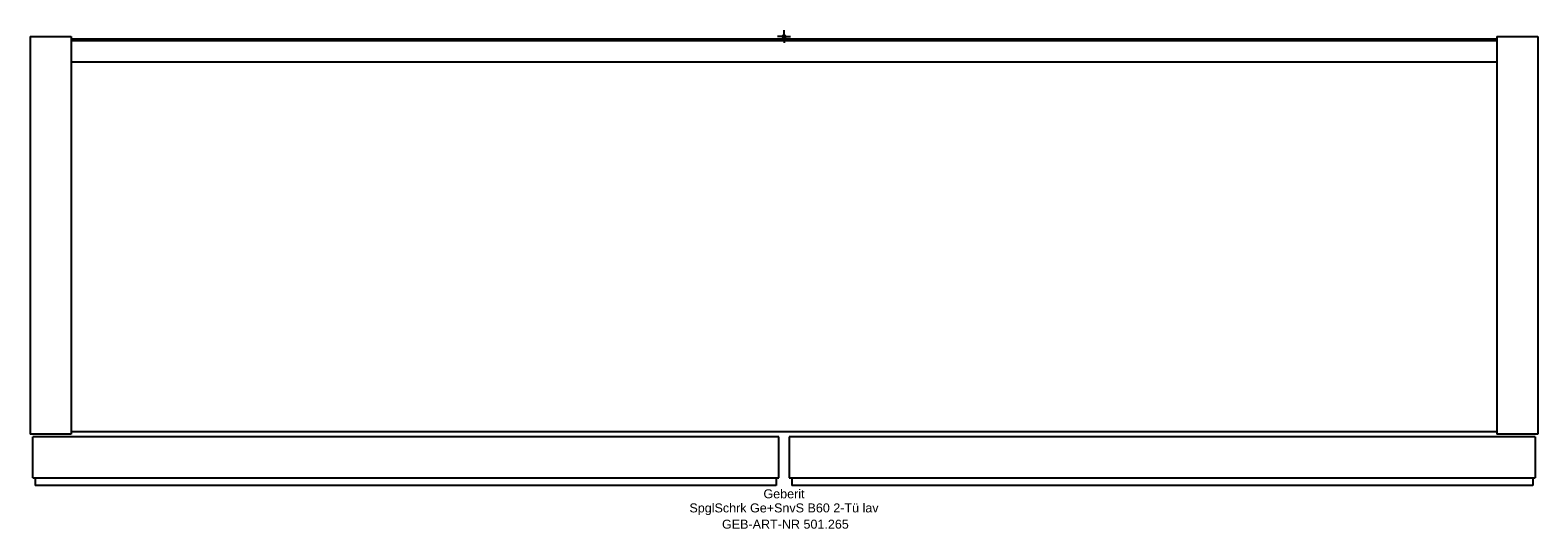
# Model space of a CAD drawing. Header units: millimetres. Extents: x -294 to 294, y -192 to 2.
import ezdxf
from ezdxf.enums import TextEntityAlignment as Align

# ---------------------------------------------------------------- set-up
doc = ezdxf.new("R2010")
doc.units = ezdxf.units.MM
doc.layers.get('0').update_dxf_attribs({"linetype": 'CONTINUOUS'})
for name, color, linetype, lineweight in [('Arbeitspunkt(DIN)', 7, 'CONTINUOUS', 25), ('GEB-ART-NR', 1, 'CONTINUOUS', 18), ('GEB-BEZUG', 2, 'CONTINUOUS', 25), ('GEB-TEXT', 5, 'CONTINUOUS', 18)]:
    doc.layers.add(name, color=color, linetype=linetype, lineweight=lineweight)
doc.layers.add('GEB-KONTUR-A', color=5, linetype='CONTINUOUS')
doc.styles.get("Standard").update_dxf_attribs({"font": 'arial.ttf'})

# ---------------------------------------------------------------- blocks, each defined once
blk = doc.blocks.new('Einfügepunkt')
at = {"layer": 'GEB-BEZUG'}
for p, q in [((-0.71, -0.71), (0.71, 0.71)), ((-0.71, 0.71), (0.71, -0.71))]:
    blk.add_line(p, q, dxfattribs=at)

msp = doc.modelspace()

# ---------------------------------------------------------------- linework, layer by layer
at = {"layer": 'Arbeitspunkt(DIN)', "ltscale": 25}
for q in [(-2.5, 0), (0, 2.5), (0, -2.5), (2.5, 0)]:
    msp.add_line((0, 0), q, dxfattribs=at)
at = {"layer": 'GEB-KONTUR-A', "ltscale": 25}
for p, q in [((-294, 0), (-278, 0)), ((-294, 0), (-294, -155)), ((-278, 0), (-278, -155)), ((278, 0), (278, -155)), ((278, 0), (294, 0)), ((294, 0), (294, -155)), ((278, -1), (-278, -1)), ((-278, -1.5), (278, -1.5)), ((278, -10), (-278, -10)), ((-278, -155), (-294, -155)), ((-293, -172), (-293, -156)), ((-2, -156), (-293, -156)), ((-278, -154), (278, -154)), ((-2, -172), (-2, -156)), ((2, -156), (2, -172)), ((293, -156), (2, -156)), ((294, -155), (278, -155)), ((293, -156), (293, -172)), ((-293, -172), (-2, -172)), ((-292, -172), (-292, -175)), ((-3, -175), (-292, -175)), ((-3, -172), (-3, -175)), ((2, -172), (293, -172)), ((3, -172), (3, -175)), ((292, -175), (3, -175)), ((292, -172), (292, -175))]:
    msp.add_line(p, q, dxfattribs=at)

# ---------------------------------------------------------------- block references
at = {"ltscale": 25}
msp.add_blockref('Einfügepunkt', (0, 0), dxfattribs=at)

# ---------------------------------------------------------------- texts
at = {"layer": 'GEB-ART-NR'}
msp.add_text('GEB-ART-NR 501.265', height=3.5, dxfattribs=at).set_placement((0.55, -191.84), align=Align.CENTER)
at = {"layer": 'GEB-TEXT'}
for s, p in [('Geberit', (0, -180)), ('SpglSchrk Ge+SnvS B60 2-Tü lav', (0, -185.5))]:
    msp.add_text(s, height=3.5, dxfattribs=at).set_placement(p, align=Align.CENTER)

doc.saveas('drawing.dxf')
